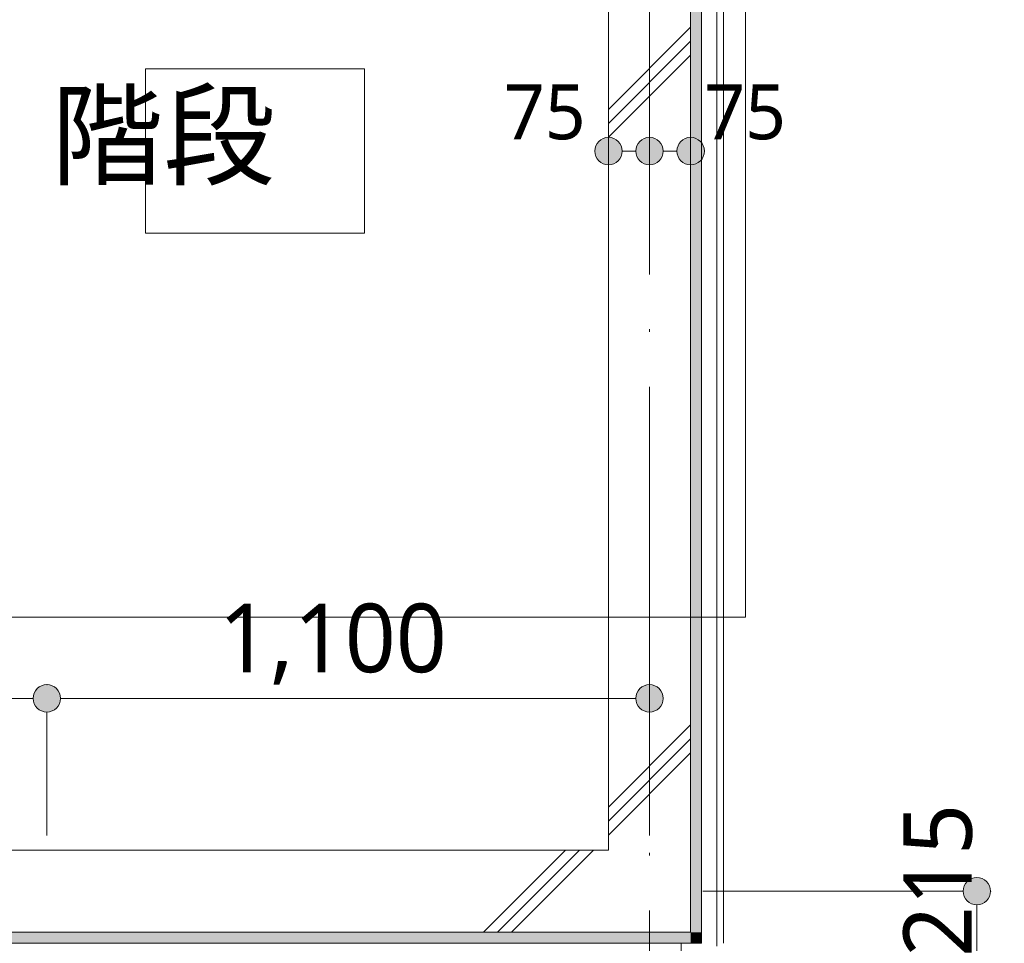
# Model space of a CAD drawing. Header units: millimetres. Extents: x 0 to 841, y 0 to 1188.
# Tile 67 of 98: x 559 to 595, y 990 to 1024. Entities that reach past the tile are written whole.
import ezdxf
from ezdxf.xclip import XClip

# ---------------------------------------------------------------- set-up
doc = ezdxf.new("R2010")
doc.units = ezdxf.units.MM
doc.header["$MEASUREMENT"] = 0
doc.header["$XCLIPFRAME"] = 0
doc.linetypes.add('Wipeout_Contour', pattern=[1000, 0, -1000])
doc.linetypes.add('通り芯', pattern=[19, 15, -2, 0, -2])
for name, color, linetype in [('EV.★', 7, 'Continuous'), ('壁-躯体', 7, 'Continuous'), ('室名.★', 7, 'Continuous'), ('寸法', 7, 'Continuous'), ('床', 7, 'Continuous'), ('階段', 7, 'Continuous')]:
    doc.layers.add(name, color=color, linetype=linetype)
for name, color, linetype, lineweight in [('壁-躯体_ペン_番号__141', 7, 'Continuous', 15), ('室名.★_ペン_番号__46', 7, 'Continuous', 13), ('寸法_ペン_番号__45', 7, 'Continuous', 13), ('寸法_ペン_番号__46', 7, 'Continuous', 13), ('通り芯_ペン_番号__139', 8, 'Continuous', 5)]:
    doc.layers.add(name, color=color, linetype=linetype, lineweight=lineweight)
for name, color, linetype, lineweight, true_color in [('壁-躯体_ペン_番号__161', 251, 'Continuous', 5, 0x6a6a6a), ('壁-躯体_ペン_番号__169', 253, 'Continuous', 5, 0xaaaaaa), ('壁-躯体_ペン_番号__174', 253, 'Continuous', 5, 0xaaaaaa), ('壁-間仕切り_ペン_番号__161', 251, 'Continuous', 5, 0x6a6a6a), ('室名.★_ペン_番号__85', 251, 'Continuous', 5, 0x6a6a6a), ('寸法_ペン_番号__85', 251, 'Continuous', 5, 0x6a6a6a), ('床_ペン_番号__89', 251, 'Continuous', 5, 0x6a6a6a), ('断面図_ペン_番号__85', 251, 'Continuous', 5, 0x6a6a6a), ('階段_ペン_番号__71', 251, 'Continuous', 5, 0x6a6a6a), ('階段_ペン_番号__91', 251, 'Continuous', 5, 0x6a6a6a)]:
    doc.layers.add(name, color=color, linetype=linetype, lineweight=lineweight, true_color=true_color)
doc.styles.add('GENERATED_STYLE_1', font='meiryo.ttc')
doc.styles.add('GENERATED_STYLE_2', font='meiryo.ttc')
pattern_1 = [(45, (488.263, 926.959), (-12.728, 12.728), []), (45, (488.008, 927.213), (-12.728, 12.728), []), (45, (487.753, 927.468), (-12.728, 12.728), [])]

# ---------------------------------------------------------------- blocks, each defined once
blk = doc.blocks.new('*X15')
at = {"layer": '壁-躯体_ペン_番号__174', "linetype": 'Continuous', "lineweight": 5, "true_color": 0xaaaaaa}
blk.add_hatch(color=253, dxfattribs=at).paths.add_polyline_path([(583.763, 990.059), (584.163, 990.059), (584.163, 990.459), (583.763, 990.459)])
blk = doc.blocks.new('*X16')
at = {"layer": '壁-躯体_ペン_番号__174', "linetype": 'Continuous', "lineweight": 5, "true_color": 0xaaaaaa}
blk.add_hatch(color=253, dxfattribs=at).paths.add_polyline_path([(490.163, 990.059), (583.763, 990.059), (583.763, 990.459), (490.163, 990.459)])
blk = doc.blocks.new('*X18')
at = {"layer": '壁-躯体_ペン_番号__174', "linetype": 'Continuous', "lineweight": 5, "true_color": 0xaaaaaa}
blk.add_hatch(color=253, dxfattribs=at).paths.add_polyline_path([(583.763, 990.459), (584.163, 990.459), (584.163, 990.706), (583.763, 991.03)])
blk = doc.blocks.new('*X19')
at = {"layer": '壁-躯体_ペン_番号__174', "linetype": 'Continuous', "lineweight": 5, "true_color": 0xaaaaaa}
blk.add_hatch(color=253, dxfattribs=at).paths.add_polyline_path([(584.163, 990.706), (584.163, 1045.959), (583.763, 1045.959), (583.763, 991.03)])
blk = doc.blocks.new('図面_6_6', base_point=(598.263, 1001.922))
at = {"layer": '階段_ペン_番号__71', "color": 251, "linetype": 'Continuous', "lineweight": 5, "true_color": 0x6a6a6a, "insert": (561.818, 1007.445), "char_height": 2, "attachment_point": 4, "rotation": 270, "style": 'GENERATED_STYLE_2'}
blk.add_mtext('\\A1;{\\pql;\\fMeiryo UI|b0|i0|c128|p0;\\W1.000000;DN}', dxfattribs=at)
at = {"color": 254, "linetype": 'Wipeout_Contour', "lineweight": 0, "ltscale": 4599.267768}
blk.add_wipeout([(555.263, 1017.459), (555.263, 993.459), (560.263, 993.459), (560.263, 1017.459)], dxfattribs=at).dxf.layer = '階段'
at = {"layer": '階段_ペン_番号__91', "color": 251, "linetype": 'Continuous', "lineweight": 5, "true_color": 0x6a6a6a}
for p, q in [((560.263, 1017.459), (555.263, 1017.459)), ((560.263, 993.459), (560.263, 1017.459)), ((555.263, 993.459), (560.263, 993.459))]:
    blk.add_line(p, q, dxfattribs=at)
at = {"color": 254, "linetype": 'Wipeout_Contour', "lineweight": 0, "ltscale": 22881.22973}
blk.add_wipeout([(488.263, 926.959), (582.263, 926.959), (724.263, 926.959), (724.263, 969.859), (709.263, 969.859), (709.263, 976.959), (724.263, 976.959), (724.263, 1021.959), (686.663, 1021.959), (686.663, 1062.859), (655.963, 1062.859), (655.963, 1094.959), (636.763, 1094.959), (636.763, 1078.959), (614.963, 1078.959), (614.963, 1061.059), (582.263, 1061.059), (582.263, 991.959), (488.263, 991.959)], dxfattribs=at).dxf.layer = '床'
at = {"layer": '寸法', "linetype": 'Continuous', "lineweight": 0, "true_color": 0x000000}
blk.add_hatch(color=18, dxfattribs=at).paths.add_polyline_path([(593.712, 991.959), (593.75, 991.767), (593.858, 991.605), (594.021, 991.497), (594.212, 991.459), (594.403, 991.497), (594.566, 991.605), (594.674, 991.767), (594.712, 991.959), (594.674, 992.15), (594.566, 992.312), (594.403, 992.421), (594.212, 992.459), (594.021, 992.421), (593.858, 992.312), (593.75, 992.15)])
at = {"layer": '寸法_ペン_番号__45', "color": 7, "linetype": 'Continuous', "lineweight": 13}
blk.add_circle((594.212, 991.959), 0.5, dxfattribs=at)
at = {"layer": '寸法_ペン_番号__85', "color": 251, "linetype": 'Continuous', "lineweight": 5, "true_color": 0x6a6a6a}
blk.add_line((594.212, 988.159), (594.212, 991.459), dxfattribs=at)
blk.add_point((594.712, 991.959), dxfattribs=at)
at = {"layer": '床_ペン_番号__89', "color": 251, "linetype": 'Continuous', "lineweight": 5, "true_color": 0x6a6a6a, "flags": 128}
blk.add_lwpolyline([(488.263, 926.959), (582.263, 926.959), (724.263, 926.959), (724.263, 969.859), (709.263, 969.859), (709.263, 976.959), (724.263, 976.959), (724.263, 1021.959), (686.663, 1021.959), (686.663, 1062.859), (655.963, 1062.859), (655.963, 1094.959), (636.763, 1094.959), (636.763, 1078.959), (614.963, 1078.959), (614.963, 1061.059), (582.263, 1061.059), (582.263, 991.959), (488.263, 991.959)], close=True, dxfattribs=at)
at = {"layer": '断面図_ペン_番号__85', "color": 251, "linetype": 'Continuous', "lineweight": 5, "true_color": 0x6a6a6a}
blk.add_line((585.763, 1001.959), (585.763, 1036.959), dxfattribs=at)
at = {"layer": '寸法_ペン_番号__46', "color": 7, "linetype": 'Continuous', "lineweight": 13, "insert": (594.062, 989.561), "char_height": 2.5, "width": 6.21095, "attachment_point": 7, "rotation": 90, "style": 'GENERATED_STYLE_1'}
blk.add_mtext('\\A1;{\\pql;\\fMeiryo|b0|i0|c128|p0;\\W1.000000;215}', dxfattribs=at)
at = {"color": 254, "linetype": 'Wipeout_Contour', "lineweight": 0, "ltscale": 4598.477388}
blk.add_wipeout([(583.763, 990.059), (584.163, 990.059), (584.163, 990.459), (583.763, 990.459)], dxfattribs=at).dxf.layer = '壁-躯体'
at = {"color": 254, "linetype": 'Wipeout_Contour', "lineweight": 0, "ltscale": 3449.61006}
blk.add_wipeout([(584.713, 990.261), (584.713, 990.059), (584.963, 990.059)], dxfattribs=at).dxf.layer = '壁-躯体'
at = {"color": 254, "linetype": 'Wipeout_Contour', "lineweight": 0, "ltscale": 6991.148434}
blk.add_wipeout([(555.263, 991.959), (582.263, 991.959), (582.263, 1045.959), (554.07, 1045.959), (554.07, 1020.459), (555.263, 1020.459)], dxfattribs=at).dxf.layer = '床'
at = {"layer": '寸法', "linetype": 'Continuous', "lineweight": 0, "true_color": 0x000000}
blk.add_hatch(color=18, dxfattribs=at).paths.add_polyline_path([(559.763, 998.994), (559.801, 998.802), (559.909, 998.64), (560.071, 998.532), (560.263, 998.494), (560.454, 998.532), (560.616, 998.64), (560.725, 998.802), (560.763, 998.994), (560.725, 999.185), (560.616, 999.347), (560.454, 999.456), (560.263, 999.494), (560.071, 999.456), (559.909, 999.347), (559.801, 999.185)])
at = {"layer": '壁-躯体_ペン_番号__161', "color": 251, "linetype": 'Continuous', "lineweight": 5, "true_color": 0x6a6a6a}
blk.add_line((584.163, 990.459), (584.163, 990.059), dxfattribs=at)
at = {"layer": '寸法_ペン_番号__45', "color": 7, "linetype": 'Continuous', "lineweight": 13}
blk.add_circle((560.263, 998.994), 0.5, dxfattribs=at)
at = {"layer": '寸法_ペン_番号__85', "color": 251, "linetype": 'Continuous', "lineweight": 5, "true_color": 0x6a6a6a}
for p, q in [((520.763, 998.994), (559.763, 998.994)), ((560.263, 993.994), (560.263, 998.494))]:
    blk.add_line(p, q, dxfattribs=at)
blk.add_point((560.263, 999.494), dxfattribs=at)
at = {"layer": '床_ペン_番号__89', "color": 251, "linetype": 'Continuous', "lineweight": 5, "true_color": 0x6a6a6a, "flags": 128}
blk.add_lwpolyline([(555.263, 991.959), (582.263, 991.959), (582.263, 1045.959), (554.07, 1045.959), (554.07, 1020.459), (555.263, 1020.459)], close=True, dxfattribs=at)
at = {"layer": 'EV.★', "color": 7, "linetype": 'Continuous', "lineweight": 5}
blk.add_blockref('*X15', (0, 0), dxfattribs=at)
at = {"layer": '寸法_ペン_番号__46', "color": 7, "linetype": 'Continuous', "lineweight": 13, "attachment_point": 7, "style": 'GENERATED_STYLE_1'}
for s, insert, char_height, width in [('\\A1;{\\pql;\\fMeiryo|b0|i0|c128|p0;\\W1.000000;75}', (576.95, 1019.359), 2, 3.31252), ('\\A1;{\\pql;\\fMeiryo|b0|i0|c128|p0;\\W1.000000;1,100}', (566.54, 999.494), 2.5, 9.445)]:
    blk.add_mtext(s, dxfattribs=dict(at, insert=insert, char_height=char_height, width=width))
at = {"color": 254, "linetype": 'Wipeout_Contour', "lineweight": 0, "ltscale": 3453.394113}
blk.add_wipeout([(580.763, 993.459), (583.763, 991.03), (583.763, 993.459)], dxfattribs=at).dxf.layer = '壁-躯体'
at = {"color": 254, "linetype": 'Wipeout_Contour', "lineweight": 0, "ltscale": 4508.862149}
blk.add_wipeout([(490.163, 990.059), (583.763, 990.059), (583.763, 990.459), (490.163, 990.459)], dxfattribs=at).dxf.layer = '壁-躯体'
at = {"color": 254, "linetype": 'Wipeout_Contour', "lineweight": 0, "ltscale": 4666.058374}
blk.add_wipeout([(563.862, 1015.959), (571.863, 1015.959), (571.863, 1021.959), (563.862, 1021.959)], dxfattribs=at).dxf.layer = '室名.★'
at = {"layer": '壁-躯体_ペン_番号__169', "linetype": 'Continuous', "lineweight": 5, "true_color": 0xaaaaaa}
h = blk.add_hatch(dxfattribs=at)
h.set_pattern_fill('コンクリート_構造2_0006', color=253, style=0, pattern_type=2)
h.set_pattern_definition(pattern_1)
h.paths.add_polyline_path([(580.763, 993.459), (583.763, 991.03), (583.763, 993.459)])
at = {"layer": '壁-躯体_ペン_番号__161', "color": 251, "linetype": 'Continuous', "lineweight": 5, "true_color": 0x6a6a6a, "flags": 128}
blk.add_lwpolyline([(490.163, 990.059), (584.163, 990.059)], dxfattribs=at)
at = {"layer": '壁-間仕切り_ペン_番号__161', "color": 251, "linetype": 'Continuous', "lineweight": 5, "true_color": 0x6a6a6a}
blk.add_line((583.413, 990.059), (583.413, 989.509), dxfattribs=at)
blk.add_line((583.413, 990.059), (583.413, 989.509), dxfattribs=at)
at = {"layer": '室名.★_ペン_番号__85', "color": 251, "linetype": 'Continuous', "lineweight": 5, "true_color": 0x6a6a6a, "flags": 128}
blk.add_lwpolyline([(563.862, 1015.959), (571.863, 1015.959), (571.863, 1021.959), (563.862, 1021.959)], close=True, dxfattribs=at)
at = {"layer": 'EV.★', "color": 7, "linetype": 'Continuous', "lineweight": 5}
blk.add_blockref('*X16', (0, 0), dxfattribs=at)
at = {"color": 254, "linetype": 'Wipeout_Contour', "lineweight": 0, "ltscale": 4598.101349}
blk.add_wipeout([(580.763, 993.459), (580.763, 990.459), (583.763, 990.459), (583.763, 991.03)], dxfattribs=at).dxf.layer = '壁-躯体'
at = {"color": 254, "linetype": 'Wipeout_Contour', "lineweight": 0, "ltscale": 5749.297697}
blk.add_wipeout([(584.163, 990.059), (584.713, 990.059), (584.713, 990.261), (584.468, 990.459), (584.163, 990.459)], dxfattribs=at).dxf.layer = '壁-躯体'
at = {"layer": '壁-躯体_ペン_番号__169', "linetype": 'Continuous', "lineweight": 5, "true_color": 0xaaaaaa}
h = blk.add_hatch(dxfattribs=at)
h.set_pattern_fill('コンクリート_構造2_0006', color=253, style=0, pattern_type=2)
h.set_pattern_definition(pattern_1)
h.paths.add_polyline_path([(580.763, 993.459), (580.763, 990.459), (583.763, 990.459), (583.763, 991.03)])
at = {"layer": '壁-躯体_ペン_番号__141', "color": 7, "linetype": 'Continuous', "lineweight": 15}
for q in [(583.763, 993.459), (583.763, 990.459)]:
    blk.add_line((583.763, 991.03), q, dxfattribs=at)
at = {"color": 254, "linetype": 'Wipeout_Contour', "lineweight": 0, "ltscale": 4684.626455}
blk.add_wipeout([(584.713, 1039.059), (584.713, 990.261), (584.963, 990.059), (584.963, 1039.059)], dxfattribs=at).dxf.layer = '壁-躯体'
at = {"color": 254, "linetype": 'Wipeout_Contour', "lineweight": 0, "ltscale": 3449.871748}
blk.add_wipeout([(584.163, 990.459), (584.468, 990.459), (584.163, 990.706)], dxfattribs=at).dxf.layer = '壁-躯体'
at = {"layer": '壁-躯体_ペン_番号__141', "color": 7, "linetype": 'Continuous', "lineweight": 15, "flags": 128}
blk.add_lwpolyline([(584.963, 990.059), (584.963, 1039.059)], dxfattribs=at)
at = {"layer": '壁-間仕切り_ペン_番号__161', "color": 251, "linetype": 'Continuous', "lineweight": 5, "true_color": 0x6a6a6a}
blk.add_line((584.713, 990.059), (584.713, 989.948), dxfattribs=at)
at = {"color": 254, "linetype": 'Wipeout_Contour', "lineweight": 0, "ltscale": 4511.44881}
blk.add_wipeout([(489.763, 990.459), (580.763, 990.459), (580.763, 993.459), (489.763, 993.459)], dxfattribs=at).dxf.layer = '壁-躯体'
at = {"layer": '壁-躯体_ペン_番号__169', "linetype": 'Continuous', "lineweight": 5, "true_color": 0xaaaaaa}
h = blk.add_hatch(dxfattribs=at)
h.set_pattern_fill('コンクリート_構造2_0006', color=253, style=0, pattern_type=2)
h.set_pattern_definition(pattern_1)
h.paths.add_polyline_path([(489.763, 990.459), (580.763, 990.459), (580.763, 993.459), (489.763, 993.459)])
at = {"layer": '壁-躯体_ペン_番号__141', "color": 7, "linetype": 'Continuous', "lineweight": 15}
for p, q in [((489.763, 990.459), (580.763, 990.459)), ((580.763, 990.459), (583.763, 990.459))]:
    blk.add_line(p, q, dxfattribs=at)
at = {"layer": '壁-躯体_ペン_番号__141', "color": 7, "linetype": 'Continuous', "lineweight": 15, "flags": 128}
blk.add_lwpolyline([(580.763, 993.459), (489.763, 993.459)], dxfattribs=at)
at = {"color": 254, "linetype": 'Wipeout_Contour', "lineweight": 0, "ltscale": 4599.383835}
blk.add_wipeout([(583.763, 990.459), (584.163, 990.459), (584.163, 990.706), (583.763, 991.03)], dxfattribs=at).dxf.layer = '壁-躯体'
at = {"layer": 'EV.★', "color": 7, "linetype": 'Continuous', "lineweight": 5}
blk.add_blockref('*X18', (0, 0), dxfattribs=at)
at = {"color": 254, "linetype": 'Wipeout_Contour', "lineweight": 0, "ltscale": 4696.423633}
blk.add_wipeout([(584.713, 990.261), (584.713, 1045.959), (584.163, 1045.959), (584.163, 990.706)], dxfattribs=at).dxf.layer = '壁-躯体'
at = {"layer": '壁-躯体_ペン_番号__161', "color": 251, "linetype": 'Continuous', "lineweight": 5, "true_color": 0x6a6a6a}
for p, q in [((584.713, 990.261), (584.713, 1039.309)), ((584.163, 990.459), (584.163, 990.059)), ((584.713, 990.261), (584.713, 990.059))]:
    blk.add_line(p, q, dxfattribs=at)
at = {"layer": '寸法_ペン_番号__46', "color": 7, "linetype": 'Continuous', "lineweight": 13, "insert": (584.263, 1019.359), "char_height": 2, "width": 3.31252, "attachment_point": 7, "style": 'GENERATED_STYLE_1'}
blk.add_mtext('\\A1;{\\pql;\\fMeiryo|b0|i0|c128|p0;\\W1.000000;75}', dxfattribs=at)
at = {"color": 254, "linetype": 'Wipeout_Contour', "lineweight": 0, "ltscale": 4696.138559}
blk.add_wipeout([(584.163, 990.706), (584.163, 1045.959), (583.763, 1045.959), (583.763, 991.03)], dxfattribs=at).dxf.layer = '壁-躯体'
at = {"layer": '壁-躯体_ペン_番号__141', "color": 7, "linetype": 'Continuous', "lineweight": 15}
blk.add_line((583.763, 991.03), (583.763, 990.459), dxfattribs=at)
at = {"layer": '壁-躯体_ペン_番号__161', "color": 251, "linetype": 'Continuous', "lineweight": 5, "true_color": 0x6a6a6a}
for q in [(584.163, 1045.959), (584.163, 990.459)]:
    blk.add_line((584.163, 990.706), q, dxfattribs=at)
at = {"layer": '寸法_ペン_番号__85', "color": 251, "linetype": 'Continuous', "lineweight": 5, "true_color": 0x6a6a6a}
blk.add_line((593.712, 991.959), (584.212, 991.959), dxfattribs=at)
at = {"layer": 'EV.★', "color": 7, "linetype": 'Continuous', "lineweight": 5}
blk.add_blockref('*X19', (0, 0), dxfattribs=at)
at = {"color": 254, "linetype": 'Wipeout_Contour', "lineweight": 0, "ltscale": 4697.22466}
blk.add_wipeout([(583.763, 993.459), (583.763, 1045.959), (580.763, 1045.959), (580.763, 993.459)], dxfattribs=at).dxf.layer = '壁-躯体'
at = {"layer": '壁-躯体_ペン_番号__169', "linetype": 'Continuous', "lineweight": 5, "true_color": 0xaaaaaa}
h = blk.add_hatch(dxfattribs=at)
h.set_pattern_fill('コンクリート_構造2_0006', color=253, style=0, pattern_type=2)
h.set_pattern_definition(pattern_1)
h.paths.add_polyline_path([(583.763, 993.459), (583.763, 1045.959), (580.763, 1045.959), (580.763, 993.459)])
at = {"layer": '寸法', "linetype": 'Continuous', "lineweight": 0, "true_color": 0x000000}
for points in [[(580.263, 1018.959), (580.301, 1018.767), (580.409, 1018.605), (580.571, 1018.497), (580.763, 1018.459), (580.954, 1018.497), (581.116, 1018.605), (581.225, 1018.767), (581.263, 1018.959), (581.225, 1019.15), (581.116, 1019.312), (580.954, 1019.421), (580.763, 1019.459), (580.571, 1019.421), (580.409, 1019.312), (580.301, 1019.15)], [(581.763, 1018.959), (581.801, 1018.767), (581.909, 1018.605), (582.071, 1018.497), (582.263, 1018.459), (582.454, 1018.497), (582.616, 1018.605), (582.725, 1018.767), (582.763, 1018.959), (582.725, 1019.15), (582.616, 1019.312), (582.454, 1019.421), (582.263, 1019.459), (582.071, 1019.421), (581.909, 1019.312), (581.801, 1019.15)], [(583.263, 1018.959), (583.301, 1018.767), (583.409, 1018.605), (583.571, 1018.497), (583.763, 1018.459), (583.954, 1018.497), (584.116, 1018.605), (584.225, 1018.767), (584.263, 1018.959), (584.225, 1019.15), (584.116, 1019.312), (583.954, 1019.421), (583.763, 1019.459), (583.571, 1019.421), (583.409, 1019.312), (583.301, 1019.15)], [(581.763, 998.994), (581.801, 998.802), (581.909, 998.64), (582.071, 998.532), (582.263, 998.494), (582.454, 998.532), (582.616, 998.64), (582.725, 998.802), (582.763, 998.994), (582.725, 999.185), (582.616, 999.347), (582.454, 999.456), (582.263, 999.494), (582.071, 999.456), (581.909, 999.347), (581.801, 999.185)]]:
    blk.add_hatch(color=18, dxfattribs=at).paths.add_polyline_path(points)
at = {"layer": '壁-躯体_ペン_番号__141', "color": 7, "linetype": 'Continuous', "lineweight": 15}
for p, q in [((583.763, 993.459), (583.763, 1045.959)), ((583.763, 991.03), (583.763, 993.459))]:
    blk.add_line(p, q, dxfattribs=at)
at = {"layer": '壁-躯体_ペン_番号__141', "color": 7, "linetype": 'Continuous', "lineweight": 15, "flags": 128}
blk.add_lwpolyline([(580.763, 1044.459), (580.763, 993.459)], dxfattribs=at)
at = {"layer": '寸法_ペン_番号__45', "color": 7, "linetype": 'Continuous', "lineweight": 13}
for centre in [(580.763, 1018.959), (582.263, 1018.959), (583.763, 1018.959), (582.263, 998.994)]:
    blk.add_circle(centre, 0.5, dxfattribs=at)
at = {"layer": '寸法_ペン_番号__85', "color": 251, "linetype": 'Continuous', "lineweight": 5, "true_color": 0x6a6a6a}
for p, q in [((581.263, 1018.959), (581.763, 1018.959)), ((582.763, 1018.959), (583.263, 1018.959)), ((560.763, 998.994), (581.763, 998.994)), ((582.263, 993.994), (582.263, 998.494))]:
    blk.add_line(p, q, dxfattribs=at)
blk.add_point((582.263, 999.494), dxfattribs=at)
at = {"layer": '断面図_ペン_番号__85', "color": 251, "linetype": 'Continuous', "lineweight": 5, "true_color": 0x6a6a6a}
blk.add_line((429.763, 1001.959), (585.763, 1001.959), dxfattribs=at)
at = {"layer": '通り芯_ペン_番号__139', "color": 8, "linetype": '通り芯', "lineweight": 5}
blk.add_line((582.263, 1124.959), (582.263, 886.959), dxfattribs=at)
at = {"layer": '室名.★_ペン_番号__46', "color": 7, "linetype": 'Continuous', "lineweight": 13, "char_height": 3, "attachment_point": 2, "style": 'GENERATED_STYLE_1'}
for s, insert in [('\\A1;{\\pqc;\\pt0,920;\\fMeiryo|b0|i0|c128|p0;\\W1.000000;廊下\\fMeiryo|b0|i0|c128|p0;\\W1.000000;\\A1{\\H.66x;\\S^  ;}\\fMeiryo|b0|i0|c128|p0;\\W1.000000;\\fMeiryo|b0|i0|c128|p0;\\W1.000000;\\A1{\\H.66x;\\S^  ;}\\fMeiryo|b0|i0|c128|p0;\\W1.000000;\\fMeiryo|b0|i0|c128|p0;\\W1.000000;\\fMeiryo|b0|i0|c128|p0;\\W1.000000;\\fMeiryo|b0|i0|c128|p0;\\W1.000000;\\fMeiryo|b0|i0|c128|p0;\\W1.000000;\\fMeiryo|b0|i0|c128|p0;\\W1.000000;\\fMeiryo|b0|i0|c128|p0;\\W1.000000;\\A1{\\H.66x;\\S^  ;}\\fMeiryo|b0|i0|c128|p0;\\W1.000000;\\fMeiryo|b0|i0|c128|p0;\\W1.000000;\\A1{\\H.66x;\\S^  ;}\\fMeiryo|b0|i0|c128|p0;\\W1.000000;\\fMeiryo|b0|i0|c128|p0;\\W1.000000;\\fMeiryo|b0|i0|c128|p0;\\W1.000000;\\fMeiryo|b0|i0|c128|p0;\\W1.000000;\\fMeiryo|b0|i0|c128|p0;\\W1.000000;\\fMeiryo|b0|i0|c128|p0;\\W1.000000;\\fMeiryo|b0|i0|c128|p0;\\W1.000000;\\A1{\\H.66x;\\S^  ;}\\fMeiryo|b0|i0|c128|p0;\\W1.000000;\\fMeiryo|b0|i0|c128|p0;\\W1.000000;\\A1{\\H.66x;\\S^  ;}\\fMeiryo|b0|i0|c128|p0;\\W1.000000;\\fMeiryo|b0|i0|c128|p0;\\W1.000000;\\fMeiryo|b0|i0|c128|p0;\\W1.000000;\\fMeiryo|b0|i0|c128|p0;\\W1.000000;\\fMeiryo|b0|i0|c128|p0;\\W1.000000;\\fMeiryo|b0|i0|c128|p0;\\W1.000000;\\fMeiryo|b0|i0|c128|p0;\\W1.000000;\\A1{\\H.66x;\\S^  ;}\\fMeiryo|b0|i0|c128|p0;\\W1.000000;\\fMeiryo|b0|i0|c128|p0;\\W1.000000;\\A1{\\H.66x;\\S^  ;}\\fMeiryo|b0|i0|c128|p0;\\W1.000000;\\fMeiryo|b0|i0|c128|p0;\\W1.000000;\\fMeiryo|b0|i0|c128|p0;\\W1.000000;\\fMeiryo|b0|i0|c128|p0;\\W1.000000;\\fMeiryo|b0|i0|c128|p0;\\W1.000000;\\fMeiryo|b0|i0|c128|p0;\\W1.000000;\\fMeiryo|b0|i0|c128|p0;\\W1.000000;\\A1{\\H.66x;\\S^  ;}\\fMeiryo|b0|i0|c128|p0;\\W1.000000;\\fMeiryo|b0|i0|c128|p0;\\W1.000000;\\A1{\\H.66x;\\S^  ;}\\fMeiryo|b0|i0|c128|p0;\\W1.000000;\\fMeiryo|b0|i0|c128|p0;\\W1.000000;\\fMeiryo|b0|i0|c128|p0;\\W1.000000;\\fMeiryo|b0|i0|c128|p0;\\W1.000000;\\fMeiryo|b0|i0|c128|p0;\\W1.000000;\\fMeiryo|b0|i0|c128|p0;\\W1.000000;\\fMeiryo|b0|i0|c128|p0;\\W1.000000;\\fMeiryo|b0|i0|c128|p0;\\W1.000000;}', (599.83, 1051.254)), ('\\A1;{\\pqc;\\pt0,920;\\fMeiryo|b0|i0|c128|p0;\\W1.000000;階段\\fMeiryo|b0|i0|c128|p0;\\W1.000000;\\A1{\\H.66x;\\S^  ;}\\fMeiryo|b0|i0|c128|p0;\\W1.000000;\\fMeiryo|b0|i0|c128|p0;\\W1.000000;\\A1{\\H.66x;\\S^  ;}\\fMeiryo|b0|i0|c128|p0;\\W1.000000;\\fMeiryo|b0|i0|c128|p0;\\W1.000000;\\fMeiryo|b0|i0|c128|p0;\\W1.000000;\\fMeiryo|b0|i0|c128|p0;\\W1.000000;\\fMeiryo|b0|i0|c128|p0;\\W1.000000;\\fMeiryo|b0|i0|c128|p0;\\W1.000000;\\fMeiryo|b0|i0|c128|p0;\\W1.000000;\\A1{\\H.66x;\\S^  ;}\\fMeiryo|b0|i0|c128|p0;\\W1.000000;\\fMeiryo|b0|i0|c128|p0;\\W1.000000;\\A1{\\H.66x;\\S^  ;}\\fMeiryo|b0|i0|c128|p0;\\W1.000000;\\fMeiryo|b0|i0|c128|p0;\\W1.000000;\\fMeiryo|b0|i0|c128|p0;\\W1.000000;\\fMeiryo|b0|i0|c128|p0;\\W1.000000;\\fMeiryo|b0|i0|c128|p0;\\W1.000000;\\fMeiryo|b0|i0|c128|p0;\\W1.000000;\\fMeiryo|b0|i0|c128|p0;\\W1.000000;\\A1{\\H.66x;\\S^  ;}\\fMeiryo|b0|i0|c128|p0;\\W1.000000;\\fMeiryo|b0|i0|c128|p0;\\W1.000000;\\A1{\\H.66x;\\S^  ;}\\fMeiryo|b0|i0|c128|p0;\\W1.000000;\\fMeiryo|b0|i0|c128|p0;\\W1.000000;\\fMeiryo|b0|i0|c128|p0;\\W1.000000;\\fMeiryo|b0|i0|c128|p0;\\W1.000000;\\fMeiryo|b0|i0|c128|p0;\\W1.000000;\\fMeiryo|b0|i0|c128|p0;\\W1.000000;\\fMeiryo|b0|i0|c128|p0;\\W1.000000;\\A1{\\H.66x;\\S^  ;}\\fMeiryo|b0|i0|c128|p0;\\W1.000000;\\fMeiryo|b0|i0|c128|p0;\\W1.000000;\\A1{\\H.66x;\\S^  ;}\\fMeiryo|b0|i0|c128|p0;\\W1.000000;\\fMeiryo|b0|i0|c128|p0;\\W1.000000;\\fMeiryo|b0|i0|c128|p0;\\W1.000000;\\fMeiryo|b0|i0|c128|p0;\\W1.000000;\\fMeiryo|b0|i0|c128|p0;\\W1.000000;\\fMeiryo|b0|i0|c128|p0;\\W1.000000;\\fMeiryo|b0|i0|c128|p0;\\W1.000000;\\A1{\\H.66x;\\S^  ;}\\fMeiryo|b0|i0|c128|p0;\\W1.000000;\\fMeiryo|b0|i0|c128|p0;\\W1.000000;\\A1{\\H.66x;\\S^  ;}\\fMeiryo|b0|i0|c128|p0;\\W1.000000;\\fMeiryo|b0|i0|c128|p0;\\W1.000000;\\fMeiryo|b0|i0|c128|p0;\\W1.000000;\\fMeiryo|b0|i0|c128|p0;\\W1.000000;\\fMeiryo|b0|i0|c128|p0;\\W1.000000;\\fMeiryo|b0|i0|c128|p0;\\W1.000000;\\fMeiryo|b0|i0|c128|p0;\\W1.000000;\\fMeiryo|b0|i0|c128|p0;\\W1.000000;}', (567.863, 1021.035))]:
    blk.add_mtext(s, dxfattribs=dict(at, insert=insert))

msp = doc.modelspace()

# ---------------------------------------------------------------- block references
at = {"color": 7, "linetype": 'Continuous', "lineweight": 5}
ref = msp.add_blockref('図面_6_6', (598.263, 1001.922), dxfattribs=at)
XClip(ref).set_block_clipping_path([(424.0552611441, 854.4891387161), (772.4698611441, 1149.3547809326)])

doc.saveas('drawing.dxf')
